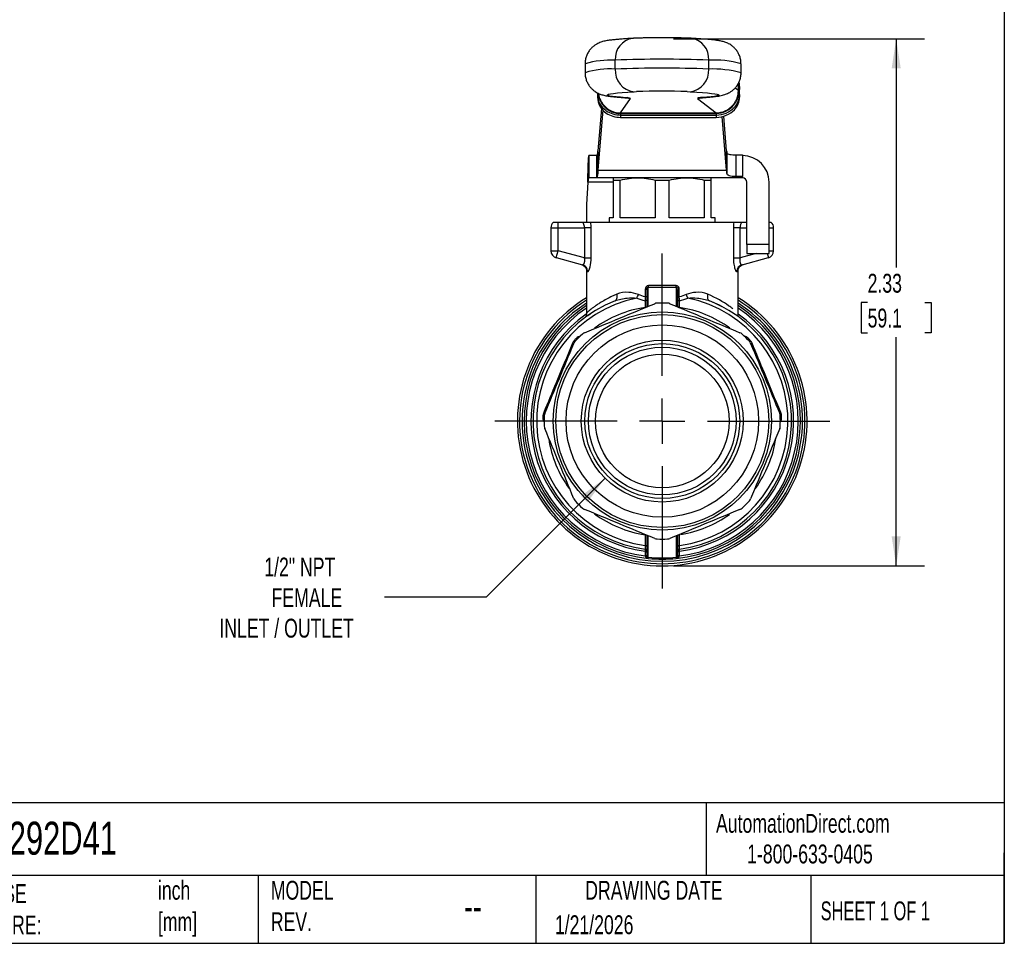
# Model space of a CAD drawing. Header units: inches. Extents: x 0.2 to 10.8, y 0.2 to 8.2.
# Tile 9 of 13: x 6.4 to 10.8, y 0.2 to 4.3. Entities that reach past the tile are written whole.
import ezdxf

# ---------------------------------------------------------------- set-up
doc = ezdxf.new("R2010")
doc.units = ezdxf.units.IN
doc.header["$MEASUREMENT"] = 0
doc.linetypes.add('SLD-Center', pattern=[0.75, 0.6, -0.05, 0.05, -0.05])
doc.linetypes.add('SLD-Solid', pattern=[0])
doc.layers.add('CENTER', color=40, linetype='SLD-Center')
doc.layers.add('DIMENSIONS', color=140, linetype='SLD-Solid', lineweight=25)
doc.layers.add('TEXT', color=140, linetype='SLD-Solid', lineweight=25)
doc.styles.add('SLDTEXTSTYLE0', font='TXT', dxfattribs={"width": 0.7})
doc.styles.add('SLDTEXTSTYLE1', font='TXT', dxfattribs={"width": 0.65})
doc.dimstyles.new('SLDDIMSTYLE0', dxfattribs={"dimtxt": 0.084961, "dimasz": 0.13, "dimexe": 0, "dimexo": 0.0625, "dimgap": 0.02124, "dimtad": 0, "dimtih": 1, "dimtoh": 1, "dimrnd": 1e-09, "dimzin": 12, "dimdsep": 46, "dimtxsty": 'SLDTEXTSTYLE0', "dimsah": 1, "dimcen": 0.09, "dimadec": 0, "dimazin": 3, "dimtfac": 1, "dimtofl": 0, "dimtmove": 0, "dimatfit": 3, "dimfxl": 0, "dimfrac": 2, "dimtolj": 1, "dimtzin": 12, "dimarcsym": 0})
doc.dimstyles.new('SLDDIMSTYLE1', dxfattribs={"dimtxt": 0.084961, "dimasz": 0.13, "dimexe": 0, "dimexo": 0.0625, "dimgap": 0.02124, "dimtad": 0, "dimtih": 1, "dimtoh": 1, "dimrnd": 1e-09, "dimzin": 12, "dimdsep": 46, "dimtxsty": 'SLDTEXTSTYLE0', "dimsah": 1, "dimcen": 0, "dimadec": 0, "dimazin": 3, "dimtfac": 1, "dimtofl": 0, "dimtmove": 0, "dimatfit": 3, "dimfxl": 0, "dimfrac": 2, "dimtolj": 1, "dimtzin": 12, "dimarcsym": 0})

# ---------------------------------------------------------------- blocks, each defined once
blk = doc.blocks.new('_D_5')
at = {"layer": 'DIMENSIONS'}
for p, q in [((8.9859, 2.3051), (8.4604, 1.7796)), ((8.4604, 1.7796), (8.0109, 1.7796))]:
    blk.add_line(p, q, dxfattribs=at)
blk.add_solid([(8.9859, 2.3051), (8.8798, 2.2273), (8.9081, 2.199)], dxfattribs=at)
at = {"layer": 'DIMENSIONS', "attachment_point": 1, "style": 'SLDTEXTSTYLE0'}
for s, insert, char_height in [('1/2" NPT', (7.4803, 1.9545), 0.08333), ('FEMALE', (7.5126, 1.8195), 0.08333), ('INLET / OUTLET', (7.2819, 1.6844), 0.083333)]:
    blk.add_mtext(s, dxfattribs=dict(at, insert=insert, char_height=char_height))
blk = doc.blocks.new('_D_6')
at = {"layer": 'DIMENSIONS'}
for p, q in [((9.2888, 4.2466), (10.3973, 4.2466)), ((10.2723, 4.2466), (10.2723, 3.2365)), ((10.146, 3.0824), (10.1175, 3.0824)), ((10.1175, 3.0824), (10.1175, 2.9474)), ((10.3985, 3.0824), (10.427, 3.0824)), ((10.427, 3.0824), (10.427, 2.9474)), ((10.1175, 2.9474), (10.146, 2.9474)), ((10.2723, 1.9182), (10.2723, 2.9284)), ((10.427, 2.9474), (10.3985, 2.9474)), ((9.2888, 1.9182), (10.3973, 1.9182))]:
    blk.add_line(p, q, dxfattribs=at)
for points in [[(10.2723, 4.2466), (10.2523, 4.1166), (10.2923, 4.1166)], [(10.2723, 1.9182), (10.2923, 2.0482), (10.2523, 2.0482)]]:
    blk.add_solid(points, dxfattribs=at)
at = {"layer": 'DIMENSIONS', "char_height": 0.08333, "attachment_point": 1, "style": 'SLDTEXTSTYLE0'}
for s, insert in [('2.33', (10.146, 3.2088)), ('59.1', (10.146, 3.0548))]:
    blk.add_mtext(s, dxfattribs=dict(at, insert=insert))
blk = doc.blocks.new('SW_CENTERMARKSYMBOL_0')
at = {"layer": 'CENTER', "color": 0}
for p, q in [((0, 0.2), (0, 0.7398)), ((0, 0), (0, 0.1)), ((-0.2, 0), (-0.7398, 0)), ((0, 0), (-0.1, 0)), ((0, 0), (0, -0.1)), ((0, 0), (0.1, 0)), ((0.2, 0), (0.7398, 0)), ((0, -0.2), (0, -0.7398))]:
    blk.add_line(p, q, dxfattribs=at)

msp = doc.modelspace()

# ---------------------------------------------------------------- linework, layer by layer
for p, q in [((8.8977, 4.1368), (8.8977, 4.0975)), ((9.0311, 4.1135), (9.0311, 4.1528)), ((9.4438, 4.1136), (9.4438, 4.153)), ((9.5867, 4.0971), (9.5867, 4.1364)), ((9.575, 4.0186), (9.575, 4.051)), ((9.5767, 4.017), (9.5767, 4.0563)), ((8.9531, 4.0081), (8.953, 3.9886)), ((8.9534, 4.0079), (8.9533, 3.9984)), ((8.9538, 4.0077), (8.9533, 3.9984)), ((9.1142, 4.0133), (9.125, 4.0138)), ((9.349, 4.0139), (9.3618, 4.0134)), ((9.575, 4.0186), (9.5604, 4.0299)), ((9.575, 4.0186), (9.5767, 4.017)), ((9.5801, 4.0284), (9.5794, 4.0382)), ((9.5794, 3.9986), (9.5796, 4.0327)), ((9.5803, 4.0229), (9.5794, 4.0283)), ((9.5796, 4.0327), (9.5803, 4.0229)), ((9.5801, 3.9888), (9.5803, 4.0229)), ((8.9533, 3.9984), (8.953, 3.9886)), ((9.0539, 3.9201), (9.0991, 3.9839)), ((9.0711, 3.9873), (9.0779, 3.9871)), ((9.3941, 3.984), (9.4765, 3.9202)), ((9.4204, 3.9875), (9.4134, 3.9873)), ((9.5794, 3.9986), (9.5801, 3.9888)), ((8.97, 3.9395), (8.9544, 3.7523)), ((8.9766, 3.9331), (8.9544, 3.6671)), ((9.0539, 3.9201), (9.4765, 3.9202)), ((9.0539, 3.9201), (9.0544, 3.9172)), ((9.0544, 3.9172), (9.477, 3.9174)), ((9.4765, 3.9202), (9.477, 3.9174)), ((9.0546, 3.9104), (9.4772, 3.9105)), ((9.0546, 3.9104), (9.0547, 3.9001)), ((9.0547, 3.9001), (9.4774, 3.9002)), ((9.4772, 3.9105), (9.4774, 3.9002)), ((9.5232, 3.6671), (9.5035, 3.9037)), ((9.5232, 3.7523), (9.5104, 3.9056)), ((8.9534, 3.7435), (8.9534, 3.6527)), ((8.9544, 3.7523), (8.9544, 3.6671)), ((9.5232, 3.6671), (9.5232, 3.7523)), ((9.5242, 3.7435), (9.5242, 3.6527)), ((8.9147, 3.7312), (8.9147, 3.6328)), ((8.9491, 3.7312), (8.9147, 3.7312)), ((8.9491, 3.6328), (8.9491, 3.7312)), ((9.5636, 3.7346), (9.5636, 3.6384)), ((9.5636, 3.7346), (9.5931, 3.7346)), ((9.5931, 3.7346), (9.5931, 3.7312)), ((9.5931, 3.7312), (9.5931, 3.6908)), ((8.9544, 3.6671), (9.5232, 3.6671)), ((9.5931, 3.6908), (9.5931, 3.6384)), ((8.9094, 3.6131), (8.9041, 3.5148)), ((9.0223, 3.6131), (8.9094, 3.6131)), ((8.9491, 3.6328), (8.9147, 3.6328)), ((9.5931, 3.6328), (8.9491, 3.6328)), ((9.0223, 3.6226), (9.0223, 3.4556)), ((9.0223, 3.6226), (9.0531, 3.6226)), ((9.0531, 3.4556), (9.0531, 3.6226)), ((9.2079, 3.6226), (9.2079, 3.4556)), ((9.2079, 3.6226), (9.2697, 3.6226)), ((9.2697, 3.4556), (9.2697, 3.6226)), ((9.4245, 3.6226), (9.4245, 3.4556)), ((9.4245, 3.6226), (9.4553, 3.6226)), ((9.4553, 3.4556), (9.4553, 3.6226)), ((9.5931, 3.6384), (9.5636, 3.6384)), ((9.5931, 3.6363), (9.5931, 3.6384)), ((9.5931, 3.6363), (9.5931, 3.6328)), ((9.6128, 3.3377), (9.6128, 3.6131)), ((9.7112, 3.3377), (9.7112, 3.6131)), ((8.9041, 3.5148), (8.9041, 3.4359)), ((9.0045, 3.4556), (9.0045, 3.4359)), ((9.0223, 3.4556), (9.0045, 3.4556)), ((9.2079, 3.4556), (9.0531, 3.4556)), ((9.4245, 3.4556), (9.2697, 3.4556)), ((9.473, 3.4556), (9.4553, 3.4556)), ((9.473, 3.4359), (9.473, 3.4556)), ((8.7467, 3.4123), (8.7782, 3.4123)), ((8.7467, 3.4123), (8.7467, 3.3105)), ((8.7782, 3.4359), (8.7573, 3.4359)), ((8.7782, 3.4123), (8.7782, 3.4359)), ((8.8879, 3.4359), (8.7782, 3.4359)), ((8.7782, 3.3105), (8.7782, 3.4123)), ((8.7782, 3.4123), (8.895, 3.4123)), ((8.895, 3.4123), (8.895, 3.2792)), ((9.5545, 3.4359), (8.9231, 3.4359)), ((8.9246, 3.2792), (8.9246, 3.4123)), ((9.553, 3.4123), (9.553, 3.2792)), ((9.5826, 3.2792), (9.5826, 3.4123)), ((9.5826, 3.4123), (9.6128, 3.4123)), ((9.6128, 3.4359), (9.5897, 3.4359)), ((9.7203, 3.4359), (9.7112, 3.4359)), ((9.7112, 3.4123), (9.7309, 3.4123)), ((9.7309, 3.3105), (9.7309, 3.4123)), ((8.7467, 3.3105), (8.7782, 3.3105)), ((8.77, 3.2801), (8.7782, 3.3105)), ((8.895, 3.2792), (8.7782, 3.3105)), ((9.7112, 3.3377), (9.6128, 3.3377)), ((9.6128, 3.3377), (9.6128, 3.2983)), ((9.7112, 3.2983), (9.7112, 3.3377)), ((9.7112, 3.3105), (9.7309, 3.3105)), ((8.77, 3.2801), (8.8863, 3.2489)), ((9.6538, 3.2983), (9.5826, 3.2792)), ((9.5913, 3.2489), (9.7076, 3.2801)), ((9.6128, 3.2983), (9.7112, 3.2983)), ((9.7027, 3.2983), (9.7076, 3.2801)), ((8.9041, 3.22), (8.9041, 3.0345)), ((9.5734, 3.0345), (9.5734, 3.22)), ((9.1638, 3.1401), (9.1638, 3.1064)), ((9.1699, 3.1401), (9.1699, 3.0621)), ((9.177, 3.0651), (9.177, 3.1498)), ((9.3006, 3.1498), (9.3006, 3.0651)), ((9.3077, 3.0621), (9.3077, 3.1401)), ((9.3138, 3.1064), (9.3138, 3.1401)), ((9.5736, 3.0204), (9.5736, 3.0206)), ((9.1699, 2.0539), (9.1699, 1.9619)), ((9.177, 1.9551), (9.177, 2.0509)), ((9.3006, 2.0509), (9.3006, 1.9551)), ((9.3077, 1.9619), (9.3077, 2.0539))]:
    msp.add_line(p, q)
at = {"flags": 128}
for points in [[(9.0779, 3.9871), (9.0544, 3.9889), (9.0348, 3.9907), (9.0191, 3.9926), (9.0074, 3.9945), (8.9998, 3.9965), (8.9963, 3.9984), (8.997, 4.0004), (9.0018, 4.0023), (9.0106, 4.0042), (9.0236, 4.0061), (9.0405, 4.008), (9.0613, 4.0098), (9.0859, 4.0116), (9.1142, 4.0133)], [(9.3618, 4.0134), (9.391, 4.0117), (9.4166, 4.0099), (9.4385, 4.0081), (9.4565, 4.0063), (9.4706, 4.0044), (9.4806, 4.0025), (9.4865, 4.0005), (9.4883, 3.9986), (9.4859, 3.9966), (9.4794, 3.9947), (9.4689, 3.9928), (9.4543, 3.9909), (9.4357, 3.989), (9.4134, 3.9873)], [(9.0732, 3.9873), (9.0799, 3.9858), (9.0991, 3.9839)], [(9.3941, 3.984), (9.4133, 3.9859), (9.4246, 3.9889)], [(9.1628, 1.9829), (9.1627, 1.9725), (9.1627, 1.9643)], [(9.3149, 1.9643), (9.3148, 1.9747), (9.3148, 1.9829)]]:
    msp.add_lwpolyline(points, dxfattribs=at)
for radius in [0.4823, 0.4705, 0.4252, 0.3577, 0.3422, 0.3264, 0.2953]:
    msp.add_circle((9.2388, 2.558), radius)
for centre, radius, start, end in [((9.121, 4.1599), 0.0902, 97.7769, 184.4877), ((9.3543, 4.1605), 0.0898, 355.1959, 81.9448), ((9.013, 3.7396), 0.4137, 87.5016, 106.1931), ((9.2392, -0.9639), 5.1209, 87.7109, 92.33), ((9.4663, 3.7219), 0.4317, 73.8102, 92.9945), ((9.0082, 3.7405), 0.3737, 86.4921, 107.2021), ((9.1249, 4.1068), 0.0941, 175.9054, 263.4269), ((9.2392, -0.9946), 5.1123, 87.7069, 92.3339), ((9.3503, 4.1064), 0.0938, 277.0639, 4.3823), ((9.4613, 3.6386), 0.4753, 74.6982, 92.1072), ((9.2392, 0.6937), 3.322, 88.1048, 91.9687), ((9.0814, 3.9398), 0.0475, 68.1664, 94.2605), ((9.4092, 3.9535), 0.034, 83.0058, 116.3703), ((9.5931, 3.6131), 0.1181, 0, 90), ((9.5931, 3.6131), 0.0197, 0, 90), ((8.7782, 3.4123), 0.0315, 131.4096, 180), ((9.6994, 3.4123), 0.0315, 0, 48.5904), ((8.7782, 3.3105), 0.0315, 180, 255), ((9.6994, 3.3105), 0.0315, 285, 0), ((9.2388, 2.558), 0.6398, 121.5389, 270), ((9.2388, 2.558), 0.6305, 122.0548, 270), ((9.2388, 2.558), 0.5709, 111.3996, 262.3771), ((9.2388, 2.558), 0.5551, 101.6898, 262.107), ((9.2388, 2.558), 0.6398, 270, 58.4611), ((9.2388, 2.558), 0.6305, 270, 57.9452), ((9.2388, 2.558), 0.5709, 277.6229, 68.6004), ((9.2388, 2.558), 0.5551, 277.893, 78.3102), ((9.2388, 2.558), 0.6195, 122.6987, 270), ((9.2388, 2.558), 0.6102, 123.2564, 264.1856), ((9.2388, 2.558), 0.601, 123.8351, 262.7473), ((9.2388, 2.558), 0.5079, 98.6269, 126.1154), ((9.2388, 2.558), 0.5217, 87.4889, 92.5111), ((9.2388, 2.558), 0.6195, 270, 57.3013), ((9.2388, 2.558), 0.6102, 275.8144, 56.7436), ((9.2388, 2.558), 0.601, 277.2527, 56.1649), ((9.2388, 2.558), 0.5079, 53.9889, 81.3731), ((9.2388, 2.558), 0.5801, 125.4591, 262.4677), ((9.2388, 2.558), 0.5801, 277.5323, 54.6242), ((9.2388, 2.558), 0.5276, 135.9743, 137.5111), ((9.2388, 2.558), 0.5217, 132.4889, 137.5111), ((9.2388, 2.558), 0.5217, 42.4889, 47.5111), ((9.2388, 2.558), 0.5276, 42.4889, 44.0257), ((9.2388, 2.558), 0.5276, 177.4889, 178.6726), ((9.2388, 2.558), 0.5217, 177.4889, 182.5111), ((9.2388, 2.558), 0.5217, 357.4889, 2.5111), ((9.2388, 2.558), 0.5276, 1.3274, 2.5111), ((9.2388, 2.558), 0.5079, 188.8465, 215.9233), ((9.2388, 2.558), 0.5079, 324.0839, 351.2076), ((9.2388, 2.558), 0.5217, 222.4889, 227.5111), ((9.2388, 2.558), 0.5217, 312.4889, 317.5111), ((9.2388, 2.558), 0.5079, 233.8318, 261.3731), ((9.2388, 2.558), 0.5079, 279.3373, 305.7247), ((9.2388, 2.558), 0.5217, 267.4889, 272.5111)]:
    msp.add_arc(centre, radius, start, end)
for points, knots in [([(9.1088, 4.2493), (9.1038, 4.249), (9.0894, 4.2482), (9.0675, 4.2467), (9.044, 4.2449), (9.023, 4.243), (9.0037, 4.2406), (8.989, 4.2382), (8.9765, 4.2353), (8.9675, 4.2325), (8.9589, 4.2291), (8.9493, 4.2244), (8.9388, 4.2178), (8.9279, 4.2088), (8.9176, 4.1972), (8.9086, 4.1832), (8.902, 4.1672), (8.8981, 4.1515), (8.8981, 4.1412), (8.8981, 4.1369)], [0, 0, 0, 0, 0.053334, 0.1571303, 0.2619403, 0.3691007, 0.481211, 0.6073403, 0.6664243, 0.7056051, 0.7402456, 0.7720217, 0.8032715, 0.8350934, 0.8684126, 0.9028899, 0.9380518, 0.9735806, 1, 1, 1, 1]), ([(9.1934, 4.2515), (9.1911, 4.2515), (9.1813, 4.2514), (9.1649, 4.2511), (9.1449, 4.2507), (9.127, 4.2501), (9.1154, 4.2496), (9.1097, 4.2493), (9.1088, 4.2493)], [0, 0, 0, 0, 0.067429, 0.287268, 0.508274, 0.731442, 0.953908, 1, 1, 1, 1]), ([(9.2883, 4.2515), (9.285, 4.2515), (9.2745, 4.2517), (9.2555, 4.2518), (9.2322, 4.2518), (9.2112, 4.2517), (9.1986, 4.2516), (9.1934, 4.2515)], [0, 0, 0, 0, 0.107209, 0.3494, 0.591037, 0.832586, 1, 1, 1, 1]), ([(9.367, 4.2494), (9.3644, 4.2495), (9.3566, 4.2499), (9.3419, 4.2504), (9.3221, 4.2509), (9.3042, 4.2513), (9.2925, 4.2514), (9.2883, 4.2515)], [0, 0, 0, 0, 0.125767, 0.381747, 0.627082, 0.867071, 1, 1, 1, 1]), ([(9.5865, 4.1366), (9.5863, 4.1422), (9.5859, 4.1537), (9.5813, 4.1701), (9.5744, 4.1853), (9.5657, 4.1981), (9.556, 4.2087), (9.5461, 4.217), (9.5364, 4.2233), (9.5274, 4.2279), (9.5192, 4.2313), (9.5112, 4.2339), (9.5028, 4.2362), (9.4924, 4.2383), (9.4789, 4.2405), (9.4615, 4.2426), (9.4403, 4.2446), (9.4162, 4.2464), (9.3915, 4.248), (9.3742, 4.249), (9.367, 4.2494)], [0, 0, 0, 0, 0.032732, 0.067289, 0.100016, 0.131204, 0.161005, 0.189556, 0.217335, 0.245628, 0.275908, 0.310803, 0.354138, 0.412632, 0.503188, 0.61184, 0.71393, 0.822128, 0.925673, 1, 1, 1, 1]), ([(8.8981, 4.0975), (8.898, 4.0954), (8.8975, 4.0871), (8.9003, 4.0732), (8.9058, 4.0569), (8.9136, 4.0428), (8.9228, 4.0309), (8.9327, 4.0213), (8.9426, 4.0139), (8.9519, 4.0084), (8.9606, 4.0044), (8.9687, 4.0014), (8.9767, 3.9989), (8.9857, 3.9968), (8.9982, 3.9945), (9.014, 3.9923), (9.0343, 3.9902), (9.0532, 3.9886), (9.0662, 3.9877), (9.0711, 3.9873)], [0, 0, 0, 0, 0.015081, 0.0581745, 0.0987487, 0.1373006, 0.174096, 0.2092796, 0.2431189, 0.2765632, 0.3113421, 0.3497283, 0.3954188, 0.4540975, 0.5371261, 0.681294, 0.8072055, 0.9270779, 1, 1, 1, 1]), ([(9.4205, 3.9875), (9.4245, 3.9878), (9.4367, 3.9887), (9.4549, 3.9903), (9.4747, 3.9925), (9.4905, 3.9948), (9.5033, 3.9974), (9.5135, 4.0003), (9.5223, 4.0034), (9.5315, 4.0076), (9.5417, 4.0134), (9.5525, 4.0215), (9.5632, 4.0322), (9.5727, 4.0454), (9.5804, 4.0607), (9.5851, 4.0775), (9.5871, 4.09), (9.5866, 4.0965), (9.5865, 4.0972)], [0, 0, 0, 0, 0.0647399, 0.1943739, 0.3276665, 0.4726409, 0.5698288, 0.6265428, 0.6702994, 0.7096714, 0.7475509, 0.7856147, 0.8253099, 0.8666294, 0.9089646, 0.9518661, 0.9950417, 1, 1, 1, 1]), ([(8.9557, 4.0068), (8.9559, 4.0037), (8.9567, 3.994), (8.962, 3.9785), (8.971, 3.9611), (8.9834, 3.9459), (8.9986, 3.9334), (9.016, 3.9243), (9.0348, 3.9183), (9.0479, 3.9176), (9.0544, 3.9172)], [0, 0, 0, 0, 0.06498, 0.198521, 0.332089, 0.465423, 0.598643, 0.732277, 0.866207, 1, 1, 1, 1]), ([(8.9577, 4.0058), (8.9586, 3.9983), (8.9608, 3.9788), (8.9728, 3.963), (8.98, 3.9534)], [0, 0, 0, 0, 0.389608, 1, 1, 1, 1]), ([(9.477, 3.9174), (9.5068, 3.9174), (9.5586, 3.9423), (9.5767, 3.9946), (9.5767, 4.017)], [0, 0, 0, 0, 0.897598, 1.570796, 1.570796, 1.570796, 1.570796]), ([(9.5504, 3.9536), (9.5517, 3.9551), (9.5544, 3.9583), (9.558, 3.9632), (9.5613, 3.9684), (9.5642, 3.9737), (9.5668, 3.9791), (9.569, 3.9846), (9.5709, 3.9902), (9.5724, 3.9959), (9.5736, 4.0015), (9.5744, 4.0073), (9.5749, 4.013), (9.575, 4.0168), (9.575, 4.0186)], [0, 0, 0, 0, 0.086853, 0.173065, 0.258636, 0.343567, 0.427858, 0.51151, 0.594521, 0.676894, 0.758628, 0.839723, 0.920181, 1, 1, 1, 1]), ([(8.953, 3.9886), (8.9528, 3.9621), (8.9673, 3.9358), (8.991, 3.9193), (9.0088, 3.907), (9.0318, 3.9001), (9.0547, 3.9001)], [0, 0, 0, 0, 0.897598, 0.897598, 0.897598, 1.570796, 1.570796, 1.570796, 1.570796]), ([(8.9533, 3.9984), (8.9532, 3.972), (8.9676, 3.946), (8.9912, 3.9295), (9.0089, 3.9172), (9.0317, 3.9104), (9.0546, 3.9104)], [0, 0, 0, 0, 0.897598, 0.897598, 0.897598, 1.570796, 1.570796, 1.570796, 1.570796]), ([(9.0711, 3.9873), (9.0727, 3.9872), (9.0762, 3.9869), (9.0793, 3.9866), (9.0794, 3.9866), (9.0794, 3.9866)], [0, 0, 0, 0, 0.336754, 0.765076, 1, 1, 1, 1]), ([(9.4134, 3.9868), (9.4134, 3.9868), (9.413, 3.9868), (9.4147, 3.987), (9.4174, 3.9872), (9.4198, 3.9874), (9.4205, 3.9875)], [0, 0, 0, 0, 0.023051, 0.390655, 0.847799, 1, 1, 1, 1]), ([(9.4772, 3.9105), (9.5076, 3.9105), (9.5378, 3.9231), (9.5569, 3.9436), (9.5712, 3.959), (9.5793, 3.9789), (9.5794, 3.9986)], [-1.570796, -1.570796, -1.570796, -1.570796, -0.673198, -0.673198, -0.673198, 0, 0, 0, 0]), ([(9.4774, 3.9002), (9.5079, 3.9002), (9.5383, 3.9129), (9.5575, 3.9335), (9.5719, 3.949), (9.58, 3.9689), (9.5801, 3.9888)], [-1.570796, -1.570796, -1.570796, -1.570796, -0.673198, -0.673198, -0.673198, 0, 0, 0, 0]), ([(8.98, 3.9534), (8.9893, 3.943), (9.0007, 3.9345), (9.0261, 3.9231), (9.04, 3.9201), (9.0539, 3.9201)], [0, 0, 0, 0, 0.5, 0.5, 1, 1, 1, 1]), ([(9.4765, 3.9202), (9.4904, 3.9202), (9.5044, 3.9232), (9.5297, 3.9347), (9.5412, 3.9431), (9.5504, 3.9536)], [0, 0, 0, 0, 0.5, 0.5, 1, 1, 1, 1]), ([(8.9491, 3.7312), (8.9498, 3.7312), (8.9505, 3.7323), (8.9519, 3.7364), (8.9527, 3.7394), (8.9534, 3.7435)], [0, 0, 0, 0, 0.0796034, 0.0796034, 0.1592069, 0.1592069, 0.1592069, 0.1592069]), ([(8.9534, 3.7435), (8.9535, 3.7447), (8.9537, 3.7461), (8.9541, 3.7491), (8.9542, 3.7507), (8.9544, 3.7523)], [0, 0, 0, 0, 0.02540212, 0.02540212, 0.05080423, 0.05080423, 0.05080423, 0.05080423]), ([(9.5242, 3.7435), (9.5245, 3.7417), (9.526, 3.7402), (9.5309, 3.7379), (9.5343, 3.737), (9.5417, 3.7357), (9.5459, 3.7353), (9.5545, 3.7348), (9.559, 3.7346), (9.5636, 3.7346)], [0, 0, 0, 0, 0.25, 0.25, 0.5, 0.5, 0.75, 0.75, 1, 1, 1, 1]), ([(8.9094, 3.6131), (8.9098, 3.6285), (8.9103, 3.6438), (8.9111, 3.6722), (8.9116, 3.6852), (8.9124, 3.7071), (8.9129, 3.7158), (8.9135, 3.7249), (8.9138, 3.7273), (8.9142, 3.7304), (8.9144, 3.7312), (8.9147, 3.7312)], [0, 0, 0, 0, 0.11735, 0.11735, 0.2346383, 0.2346383, 0.3519265, 0.3519265, 0.412281, 0.412281, 0.4726362, 0.4726362, 0.4726362, 0.4726362]), ([(8.9544, 3.6671), (8.9542, 3.6644), (8.9541, 3.6618), (8.9537, 3.657), (8.9535, 3.6548), (8.9534, 3.6527)], [0, 0, 0, 0, 0.04124237, 0.04124237, 0.08248473, 0.08248473, 0.08248473, 0.08248473]), ([(8.9147, 3.6328), (8.9142, 3.6328), (8.9138, 3.6323), (8.9129, 3.6303), (8.9124, 3.6288), (8.9116, 3.6251), (8.9111, 3.6229), (8.9102, 3.6182), (8.9098, 3.6157), (8.9094, 3.6131)], [0, 0, 0, 0, 0.02011163, 0.02011163, 0.04021313, 0.04021313, 0.0603146, 0.0603146, 0.07992761, 0.07992761, 0.07992761, 0.07992761]), ([(8.9534, 3.6527), (8.9527, 3.6461), (8.9519, 3.6412), (8.9505, 3.6345), (8.9498, 3.6328), (8.9491, 3.6328)], [0, 0, 0, 0, 0.129171, 0.129171, 0.258342, 0.258342, 0.258342, 0.258342]), ([(9.5636, 3.6384), (9.5578, 3.6384), (9.5522, 3.6387), (9.5423, 3.64), (9.5381, 3.6409), (9.5313, 3.6434), (9.5288, 3.6449), (9.5253, 3.6485), (9.5244, 3.6505), (9.5242, 3.6527)], [0, 0, 0, 0, 0.25, 0.25, 0.5, 0.5, 0.75, 0.75, 1, 1, 1, 1]), ([(8.895, 3.4123), (8.895, 3.4134), (8.8949, 3.4155), (8.8945, 3.4188), (8.8939, 3.4221), (8.8928, 3.426), (8.8912, 3.4303), (8.8894, 3.4337), (8.8882, 3.4355), (8.8879, 3.4359)], [0, 0, 0, 0, 0.113832, 0.23291, 0.35787, 0.48926, 0.692503, 0.92249, 1, 1, 1, 1]), ([(8.9231, 3.4359), (8.9217, 3.4359), (8.9199, 3.4359), (8.9153, 3.4359), (8.9125, 3.4359), (8.9064, 3.4359), (8.903, 3.4359), (8.8958, 3.4359), (8.8919, 3.4359), (8.8879, 3.4359)], [0, 0, 0, 0, 0.25, 0.25, 0.5, 0.5, 0.75, 0.75, 1, 1, 1, 1]), ([(8.9246, 3.4123), (8.9224, 3.4123), (8.9183, 3.4123), (8.9078, 3.4123), (8.9014, 3.4123), (8.895, 3.4123)], [0, 0, 0, 0, 0.5, 0.5, 1, 1, 1, 1]), ([(9.5826, 3.4123), (9.5762, 3.4123), (9.5698, 3.4123), (9.5593, 3.4123), (9.5552, 3.4123), (9.553, 3.4123)], [0, 0, 0, 0, 0.5, 0.5, 1, 1, 1, 1]), ([(9.5897, 3.4359), (9.5857, 3.4359), (9.5819, 3.4359), (9.5746, 3.4359), (9.5713, 3.4359), (9.562, 3.4359), (9.5572, 3.4359), (9.5545, 3.4359)], [0, 0, 0, 0, 0.25, 0.25, 0.5, 0.5, 1, 1, 1, 1]), ([(9.5897, 3.4359), (9.5894, 3.4355), (9.5881, 3.4335), (9.5861, 3.4295), (9.5841, 3.4237), (9.5828, 3.418), (9.5827, 3.4141), (9.5826, 3.4123)], [0, 0, 0, 0, 0.077602, 0.345569, 0.587224, 0.804487, 1, 1, 1, 1]), ([(8.8863, 3.2489), (8.8867, 3.2489), (8.8874, 3.2487), (8.8885, 3.249), (8.8896, 3.2494), (8.8907, 3.2502), (8.8916, 3.2511), (8.8925, 3.2522), (8.8933, 3.2535), (8.894, 3.2548), (8.8944, 3.2558), (8.8951, 3.2577), (8.8959, 3.2609), (8.8965, 3.2666), (8.8963, 3.2728), (8.8954, 3.2771), (8.895, 3.2792)], [0, 0, 0, 0, 0.068527, 0.133687, 0.195509, 0.254027, 0.309281, 0.361319, 0.410199, 0.45599, 0.498777, 0.499315, 0.624197, 0.747605, 0.872055, 1, 1, 1, 1]), ([(8.895, 3.2792), (8.9014, 3.2792), (8.9078, 3.2792), (8.9183, 3.2792), (8.9224, 3.2792), (8.9246, 3.2792)], [0, 0, 0, 0, 0.5, 0.5, 1, 1, 1, 1]), ([(8.9091, 3.2185), (8.9121, 3.2176), (8.9204, 3.2314), (8.9246, 3.265), (8.9246, 3.2792)], [0, 0, 0, 0, 0.1442114, 0.25237, 0.25237, 0.25237, 0.25237]), ([(9.553, 3.2792), (9.553, 3.2697), (9.5544, 3.2507), (9.5609, 3.2248), (9.5662, 3.2179), (9.5685, 3.2185)], [0, 0, 0, 0, 0.0720895, 0.144179, 0.2523133, 0.2523133, 0.2523133, 0.2523133]), ([(9.553, 3.2792), (9.5552, 3.2792), (9.5593, 3.2792), (9.5698, 3.2792), (9.5762, 3.2792), (9.5826, 3.2792)], [0, 0, 0, 0, 0.5, 0.5, 1, 1, 1, 1]), ([(9.5826, 3.2792), (9.5823, 3.2781), (9.5819, 3.276), (9.5815, 3.2727), (9.5812, 3.2696), (9.5812, 3.2666), (9.5814, 3.2637), (9.5817, 3.261), (9.5823, 3.2585), (9.5828, 3.257), (9.5835, 3.2551), (9.5845, 3.2529), (9.5865, 3.2504), (9.5889, 3.2487), (9.5905, 3.2489), (9.5913, 3.2489)], [0, 0, 0, 0, 0.065183, 0.129011, 0.191772, 0.253769, 0.315317, 0.376739, 0.438356, 0.50049, 0.501569, 0.603362, 0.719968, 0.852034, 1, 1, 1, 1]), ([(8.8808, 3.2504), (8.8841, 3.2492), (8.8905, 3.2468), (8.8981, 3.2395), (8.9032, 3.2303), (8.9038, 3.2234), (8.9042, 3.22)], [0, 0, 0, 0, 0.250089, 0.5, 0.749912, 1, 1, 1, 1]), ([(9.5734, 3.22), (9.5738, 3.2234), (9.5744, 3.2303), (9.5795, 3.2395), (9.5871, 3.2468), (9.5935, 3.2492), (9.5968, 3.2504)], [0, 0, 0, 0, 0.250088, 0.5, 0.749911, 1, 1, 1, 1]), ([(9.1776, 3.1565), (9.176, 3.1565), (9.1721, 3.1558), (9.1656, 3.1507), (9.1638, 3.1442), (9.1638, 3.1401)], [0, 0, 0, 0, 0.01318372, 0.03076202, 0.06152403, 0.06152403, 0.06152403, 0.06152403]), ([(9.1699, 3.1401), (9.1699, 3.1401), (9.1693, 3.1401), (9.1671, 3.1401), (9.1655, 3.1401), (9.1638, 3.1401)], [0, 0, 0, 0, 0.5, 0.5, 1, 1, 1, 1]), ([(9.1699, 3.1401), (9.1699, 3.1427), (9.1708, 3.1466), (9.1741, 3.1495), (9.1761, 3.1498), (9.177, 3.1498)], [0, 0, 0, 0, 0.03076202, 0.04834031, 0.06152403, 0.06152403, 0.06152403, 0.06152403]), ([(9.177, 3.1498), (9.1772, 3.1505), (9.1775, 3.1526), (9.1776, 3.1554), (9.1776, 3.1565)], [0, 0, 0, 0, 0.571429, 1, 1, 1, 1]), ([(9.3006, 3.1498), (9.3004, 3.1503), (9.3001, 3.1523), (9.3, 3.155), (9.3, 3.1565)], [0, 0, 0, 0, 0.428571, 1, 1, 1, 1]), ([(9.3138, 3.1401), (9.3138, 3.1442), (9.3119, 3.1507), (9.3055, 3.1557), (9.3016, 3.1565), (9.3, 3.1565)], [0, 0, 0, 0, 0.03074791, 0.04831815, 0.06149582, 0.06149582, 0.06149582, 0.06149582]), ([(9.3006, 3.1498), (9.3015, 3.1498), (9.3035, 3.1495), (9.3067, 3.1466), (9.3077, 3.1427), (9.3077, 3.1401)], [0, 0, 0, 0, 0.01317768, 0.03074791, 0.06149582, 0.06149582, 0.06149582, 0.06149582]), ([(9.3077, 3.1401), (9.3077, 3.1401), (9.3091, 3.1401), (9.3123, 3.1401), (9.3138, 3.1401)], [0, 0, 0, 0, 0.571429, 1, 1, 1, 1]), ([(9.0379, 3.1188), (9.031, 3.1157), (9.0147, 3.1085), (8.9914, 3.0964), (8.9707, 3.0844), (8.9564, 3.0752), (8.9472, 3.069), (8.9405, 3.0644), (8.9345, 3.0601), (8.9292, 3.0562), (8.9224, 3.0511), (8.9153, 3.0455), (8.9095, 3.0408), (8.9061, 3.0381), (8.9043, 3.0367), (8.9043, 3.0366), (8.9043, 3.0366)], [0, 0, 0, 0, 0.086671, 0.203849, 0.32521, 0.408009, 0.456013, 0.502356, 0.54705, 0.590104, 0.631532, 0.728044, 0.814753, 0.883633, 0.951676, 1, 1, 1, 1]), ([(9.0305, 3.0895), (9.0469, 3.0959), (9.0785, 3.103), (9.1124, 3.1032), (9.1263, 3.1016)], [-0.3031719, -0.3031719, -0.3031719, -0.3031719, -0.1299308, 0, 0, 0, 0]), ([(9.1331, 3.117), (9.1192, 3.1228), (9.0853, 3.1299), (9.0538, 3.1256), (9.0379, 3.1188)], [-0.3031719, -0.3031719, -0.3031719, -0.3031719, -0.1732411, 0, 0, 0, 0]), ([(9.1699, 3.0938), (9.1699, 3.093), (9.1686, 3.091), (9.1648, 3.09), (9.1626, 3.0899)], [0, 0, 0, 0, 0.428571, 1, 1, 1, 1]), ([(9.1699, 3.1064), (9.1699, 3.1064), (9.1685, 3.1064), (9.1653, 3.1064), (9.1638, 3.1064)], [0, 0, 0, 0, 0.571429, 1, 1, 1, 1]), ([(9.3077, 3.1064), (9.3077, 3.1064), (9.3083, 3.1064), (9.3105, 3.1064), (9.3121, 3.1064), (9.3138, 3.1064)], [0, 0, 0, 0, 0.5, 0.5, 1, 1, 1, 1]), ([(9.3077, 3.0938), (9.3077, 3.0927), (9.3095, 3.0908), (9.3133, 3.09), (9.315, 3.0899)], [0, 0, 0, 0, 0.571429, 1, 1, 1, 1]), ([(9.4397, 3.1188), (9.4238, 3.1256), (9.3923, 3.1299), (9.3584, 3.1228), (9.3445, 3.117)], [-0.3031719, -0.3031719, -0.3031719, -0.3031719, -0.1299308, 0, 0, 0, 0]), ([(9.3513, 3.1016), (9.3652, 3.1032), (9.399, 3.103), (9.4306, 3.0959), (9.4471, 3.0895)], [-0.3031719, -0.3031719, -0.3031719, -0.3031719, -0.1732411, 0, 0, 0, 0]), ([(9.5508, 3.0543), (9.5454, 3.0584), (9.5187, 3.0776), (9.4775, 3.1026), (9.4397, 3.1188)], [0.9050113, 0.9050113, 0.9050113, 0.9050113, 1.0342986, 1.4480181, 1.4480181, 1.4480181, 1.4480181]), ([(9.4444, 3.091), (9.4559, 3.0862), (9.4769, 3.0774), (9.4945, 3.0683), (9.5024, 3.0641)], [0, 0, 0, 0, 0.5486996, 1, 1, 1, 1]), ([(8.8957, 2.9485), (8.9502, 2.9711), (9.0003, 2.9919), (9.1007, 3.0334), (9.1508, 3.0542), (9.2053, 3.0768)], [0, 0, 0, 0, 0.5, 0.5, 1, 1, 1, 1]), ([(9.1699, 3.064), (9.1699, 3.0629), (9.1681, 3.061), (9.1643, 3.0602), (9.1626, 3.0601)], [0, 0, 0, 0, 0.571429, 1, 1, 1, 1]), ([(9.2723, 3.0768), (9.3268, 3.0542), (9.3769, 3.0334), (9.4773, 2.9919), (9.5274, 2.9711), (9.5819, 2.9485)], [0, 0, 0, 0, 0.5, 0.5, 1, 1, 1, 1]), ([(9.3077, 3.064), (9.3077, 3.0632), (9.309, 3.0612), (9.3127, 3.0602), (9.315, 3.0601)], [0, 0, 0, 0, 0.428571, 1, 1, 1, 1]), ([(8.9042, 3.0365), (8.9042, 3.0361), (8.9042, 3.0353), (8.9041, 3.0337), (8.9039, 3.0318), (8.9036, 3.0297), (8.903, 3.0269), (8.9024, 3.0242), (8.9026, 3.0223), (8.9046, 3.0223), (8.9098, 3.0251), (8.9177, 3.0301), (8.9257, 3.0353), (8.9293, 3.0376)], [0, 0, 0, 0, 0.0066303, 0.0137699, 0.0311521, 0.0544083, 0.0845188, 0.1670659, 0.2811533, 0.4280687, 0.6089495, 0.8245856, 1, 1, 1, 1]), ([(9.5736, 3.0245), (9.5736, 3.0246), (9.5736, 3.0259), (9.5735, 3.0312), (9.5734, 3.0363)], [0, 0, 0, 0, 0.045358, 1, 1, 1, 1]), ([(9.6139, 2.9205), (9.6139, 2.9205), (9.6148, 2.9214), (9.617, 2.9236), (9.6181, 2.9246)], [0, 0, 0, 0, 0.571429, 1, 1, 1, 1]), ([(8.8418, 2.9018), (8.8181, 2.844), (8.7757, 2.7411), (8.7331, 2.6389), (8.715, 2.5956)], [0, 0, 0, 0, 0.488876, 0.855533, 0.855533, 0.855533, 0.855533]), ([(8.72, 2.5915), (8.7426, 2.646), (8.7633, 2.6961), (8.8049, 2.7965), (8.8257, 2.8466), (8.8482, 2.9011)], [0, 0, 0, 0, 0.5, 0.5, 1, 1, 1, 1]), ([(8.8482, 2.9011), (8.8481, 2.9008), (8.8469, 2.9005), (8.8438, 2.9012), (8.8418, 2.9018)], [0, 0, 0, 0, 0.428571, 1, 1, 1, 1]), ([(8.8541, 2.9103), (8.8541, 2.9103), (8.8532, 2.9112), (8.8509, 2.9133), (8.8498, 2.9143)], [0, 0, 0, 0, 0.571429, 1, 1, 1, 1]), ([(9.6293, 2.9011), (9.6295, 2.9007), (9.631, 2.9005), (9.6343, 2.9013), (9.6358, 2.9018)], [0, 0, 0, 0, 0.571429, 1, 1, 1, 1]), ([(9.6293, 2.9011), (9.6519, 2.8466), (9.6727, 2.7965), (9.7142, 2.6961), (9.735, 2.646), (9.7576, 2.5915)], [0, 0, 0, 0, 0.5, 0.5, 1, 1, 1, 1]), ([(9.7626, 2.5956), (9.7385, 2.6533), (9.6957, 2.756), (9.6536, 2.8584), (9.6358, 2.9018)], [0, 0, 0, 0, 0.488876, 0.855533, 0.855533, 0.855533, 0.855533]), ([(8.7114, 2.5702), (8.7114, 2.5688), (8.7115, 2.5658), (8.7132, 2.5602), (8.7152, 2.5558), (8.7175, 2.5541), (8.7176, 2.554)], [0, 0, 0, 0, 0.23786, 0.48461, 0.97, 1, 1, 1, 1]), ([(8.7117, 2.5811), (8.7133, 2.581), (8.7164, 2.5809), (8.7176, 2.5809), (8.7176, 2.5809)], [0, 0, 0, 0, 0.428571, 1, 1, 1, 1]), ([(8.715, 2.5956), (8.7169, 2.5946), (8.7195, 2.5929), (8.7201, 2.5918), (8.72, 2.5915)], [0, 0, 0, 0, 0.571429, 1, 1, 1, 1]), ([(9.7576, 2.5915), (9.7575, 2.5918), (9.7581, 2.5929), (9.7607, 2.5946), (9.7626, 2.5956)], [0, 0, 0, 0, 0.428571, 1, 1, 1, 1]), ([(9.7599, 2.5809), (9.7599, 2.5809), (9.7612, 2.5809), (9.7643, 2.581), (9.7658, 2.5811)], [0, 0, 0, 0, 0.571429, 1, 1, 1, 1]), ([(9.7599, 2.554), (9.7601, 2.5541), (9.7623, 2.5558), (9.7644, 2.5602), (9.7661, 2.5658), (9.7662, 2.5688), (9.7662, 2.5702)], [0, 0, 0, 0, 0.03, 0.515391, 0.762187, 1, 1, 1, 1]), ([(8.8482, 2.2149), (8.8257, 2.2694), (8.8049, 2.3195), (8.7633, 2.4199), (8.7426, 2.47), (8.72, 2.5245)], [0, 0, 0, 0, 0.5, 0.5, 1, 1, 1, 1]), ([(9.7576, 2.5245), (9.735, 2.47), (9.7142, 2.4199), (9.6727, 2.3195), (9.6519, 2.2694), (9.6293, 2.2149)], [0, 0, 0, 0, 0.5, 0.5, 1, 1, 1, 1]), ([(9.2053, 2.0392), (9.1508, 2.0618), (9.1007, 2.0825), (9.0003, 2.1241), (8.9502, 2.1449), (8.8957, 2.1675)], [0, 0, 0, 0, 0.5, 0.5, 1, 1, 1, 1]), ([(9.5819, 2.1675), (9.5274, 2.1449), (9.4773, 2.1241), (9.3769, 2.0825), (9.3268, 2.0618), (9.2723, 2.0392)], [0, 0, 0, 0, 0.5, 0.5, 1, 1, 1, 1]), ([(9.1699, 2.052), (9.1699, 2.0528), (9.1686, 2.0548), (9.1649, 2.0558), (9.1626, 2.0559)], [0, 0, 0, 0, 0.428571, 1, 1, 1, 1]), ([(9.315, 2.0559), (9.3127, 2.0558), (9.309, 2.0548), (9.3077, 2.0528), (9.3077, 2.052)], [0, 0, 0, 0, 0.571429, 1, 1, 1, 1]), ([(9.1699, 2.0042), (9.1699, 2.0051), (9.1686, 2.007), (9.1648, 2.0081), (9.1626, 2.0081)], [0, 0, 0, 0, 0.428571, 1, 1, 1, 1]), ([(9.315, 2.0081), (9.3128, 2.0081), (9.309, 2.007), (9.3077, 2.0051), (9.3077, 2.0042)], [0, 0, 0, 0, 0.571429, 1, 1, 1, 1]), ([(9.1627, 1.9643), (9.1649, 1.9641), (9.1686, 1.9626), (9.1699, 1.9599), (9.1699, 1.9587)], [0, 0, 0, 0, 0.571429, 1, 1, 1, 1]), ([(9.1699, 1.9774), (9.1699, 1.9786), (9.1686, 1.9813), (9.165, 1.9828), (9.1628, 1.9829)], [0, 0, 0, 0, 0.428571, 1, 1, 1, 1]), ([(9.17, 1.9575), (9.1698, 1.9589), (9.1679, 1.9611), (9.1644, 1.9618), (9.1629, 1.9618)], [0, 0, 0, 0, 0.571429, 1, 1, 1, 1]), ([(9.1629, 1.9618), (9.1644, 1.9552), (9.1708, 1.9516), (9.1769, 1.9509), (9.1769, 1.9509), (9.177, 1.9509)], [0.00842416, 0.00842416, 0.00842416, 0.00842416, 0.09578044, 0.09578044, 0.09631089, 0.09631089, 0.09631089, 0.09631089]), ([(9.1699, 1.9844), (9.1699, 1.9863), (9.1692, 1.9881), (9.1667, 1.991), (9.1649, 1.9919), (9.1631, 1.9922)], [0, 0, 0, 0, 0.5, 0.5, 1, 1, 1, 1]), ([(9.177, 1.9551), (9.1753, 1.9552), (9.1716, 1.9567), (9.1699, 1.96), (9.1699, 1.9619)], [0, 0, 0, 0, 0.428571, 1, 1, 1, 1]), ([(9.177, 1.9509), (9.1751, 1.9511), (9.1732, 1.952), (9.1706, 1.9549), (9.1699, 1.9568), (9.1699, 1.9587)], [0, 0, 0, 0, 0.5, 0.5, 1, 1, 1, 1]), ([(9.3077, 1.9619), (9.3077, 1.96), (9.306, 1.9567), (9.3023, 1.9552), (9.3006, 1.9551)], [0, 0, 0, 0, 0.571429, 1, 1, 1, 1]), ([(9.3077, 1.9587), (9.3077, 1.9568), (9.307, 1.9549), (9.3044, 1.952), (9.3025, 1.9511), (9.3006, 1.9509)], [0, 0, 0, 0, 0.5, 0.5, 1, 1, 1, 1]), ([(9.3025, 1.9516), (9.3049, 1.9522), (9.3089, 1.9532), (9.313, 1.9572), (9.3142, 1.9603), (9.3147, 1.9618)], [0, 0, 0, 0, 0.448134, 0.748056, 1, 1, 1, 1]), ([(9.3145, 1.9922), (9.3127, 1.9919), (9.3109, 1.991), (9.3084, 1.9881), (9.3077, 1.9863), (9.3077, 1.9844)], [0, 0, 0, 0, 0.5, 0.5, 1, 1, 1, 1]), ([(9.3077, 1.9774), (9.3077, 1.979), (9.3094, 1.9817), (9.3132, 1.9828), (9.3148, 1.9829)], [0, 0, 0, 0, 0.571429, 1, 1, 1, 1]), ([(9.3077, 1.9587), (9.3077, 1.9599), (9.309, 1.9626), (9.3126, 1.9641), (9.3149, 1.9643)], [0, 0, 0, 0, 0.428571, 1, 1, 1, 1])]:
    msp.add_open_spline(points, degree=3, knots=knots)
for points in [[(9.5767, 4.0563), (9.5777, 4.0553), (9.5787, 4.0471), (9.5796, 4.0327)], [(9.5767, 4.017), (9.5776, 4.0162), (9.5785, 4.0098), (9.5794, 3.9986)], [(9.0544, 3.9172), (9.0545, 3.9163), (9.0545, 3.9139), (9.0546, 3.9104)], [(9.477, 3.9174), (9.4771, 3.9165), (9.4771, 3.914), (9.4772, 3.9105)], [(9.5232, 3.7523), (9.5235, 3.749), (9.5239, 3.746), (9.5242, 3.7435)], [(9.5242, 3.6527), (9.5239, 3.6569), (9.5235, 3.6617), (9.5232, 3.6671)], [(9.0223, 3.6328), (9.0223, 3.6328), (9.0223, 3.6295), (9.0223, 3.6226)], [(9.0531, 3.6226), (9.0805, 3.6295), (9.1052, 3.6328), (9.1305, 3.6328)], [(9.1305, 3.6328), (9.1558, 3.6328), (9.1806, 3.6295), (9.2079, 3.6226)], [(9.2697, 3.6226), (9.297, 3.6295), (9.3218, 3.6328), (9.3471, 3.6328)], [(9.3471, 3.6328), (9.3723, 3.6328), (9.3971, 3.6295), (9.4245, 3.6226)], [(9.4553, 3.6226), (9.4553, 3.6295), (9.4553, 3.6328), (9.4553, 3.6328)], [(8.9246, 3.4123), (8.9246, 3.4204), (8.924, 3.4285), (8.923, 3.4359)], [(9.5546, 3.4359), (9.5536, 3.4284), (9.553, 3.4204), (9.553, 3.4123)], [(8.9091, 3.2185), (8.9092, 3.2254), (8.9047, 3.2391), (8.8928, 3.2472), (8.8863, 3.2489)], [(8.9042, 3.22), (8.9042, 3.22), (8.9058, 3.2195), (8.9091, 3.2185)], [(9.5913, 3.2489), (9.5848, 3.2472), (9.5729, 3.2391), (9.5684, 3.2254), (9.5685, 3.2185)], [(9.5685, 3.2185), (9.5718, 3.2195), (9.5734, 3.22), (9.5734, 3.22)], [(9.177, 3.1498), (9.2177, 3.1501), (9.2599, 3.1501), (9.3006, 3.1498)], [(9.3, 3.1565), (9.2597, 3.157), (9.2179, 3.157), (9.1776, 3.1565)], [(9.0305, 3.0895), (9.0343, 3.091), (9.04, 3.0986), (9.0396, 3.1121), (9.0379, 3.1188)], [(9.1263, 3.1016), (9.1276, 3.1039), (9.13, 3.1089), (9.1321, 3.1143), (9.1331, 3.117)], [(9.1263, 3.1016), (9.138, 3.097), (9.1501, 3.0931), (9.1626, 3.0899)], [(9.1638, 3.1064), (9.1532, 3.1093), (9.1429, 3.1129), (9.1331, 3.117)], [(9.1638, 3.1064), (9.1634, 3.1007), (9.163, 3.0949), (9.1626, 3.0899)], [(9.1626, 3.0899), (9.1626, 3.08), (9.1626, 3.0701), (9.1626, 3.0601)], [(9.3445, 3.117), (9.3346, 3.1129), (9.3244, 3.1093), (9.3138, 3.1064)], [(9.315, 3.0899), (9.3146, 3.0949), (9.3142, 3.1007), (9.3138, 3.1064)], [(9.315, 3.0899), (9.3275, 3.0931), (9.3396, 3.097), (9.3513, 3.1016)], [(9.315, 3.0601), (9.315, 3.0701), (9.315, 3.08), (9.315, 3.0899)], [(9.3445, 3.117), (9.3454, 3.1143), (9.3475, 3.1089), (9.35, 3.1039), (9.3513, 3.1016)], [(9.4397, 3.1188), (9.438, 3.1121), (9.4376, 3.0986), (9.4433, 3.091), (9.4471, 3.0895)], [(9.2159, 3.0791), (9.2122, 3.079), (9.2087, 3.0782), (9.2053, 3.0768)], [(9.2723, 3.0768), (9.2689, 3.0782), (9.2654, 3.079), (9.2616, 3.0791)], [(8.8763, 2.9317), (8.8703, 2.9317), (8.8639, 2.9292), (8.8595, 2.9246)], [(8.8637, 2.9205), (8.8637, 2.9205), (8.862, 2.9222), (8.8595, 2.9246)], [(8.8957, 2.9485), (8.8923, 2.9471), (8.8892, 2.9452), (8.8864, 2.9427)], [(9.5911, 2.9427), (9.5884, 2.9452), (9.5853, 2.9471), (9.5819, 2.9485)], [(9.6181, 2.9246), (9.6137, 2.9292), (9.6072, 2.9317), (9.6013, 2.9317)], [(8.8498, 2.9143), (8.8464, 2.9107), (8.8437, 2.9063), (8.8418, 2.9018)], [(8.8541, 2.9103), (8.8516, 2.9076), (8.8497, 2.9045), (8.8482, 2.9011)], [(9.6235, 2.9103), (9.6235, 2.9103), (9.6252, 2.9119), (9.6278, 2.9143)], [(9.6293, 2.9011), (9.6279, 2.9045), (9.626, 2.9076), (9.6235, 2.9103)], [(9.6358, 2.9018), (9.6339, 2.9063), (9.6312, 2.9107), (9.6278, 2.9143)], [(8.7114, 2.5702), (8.7149, 2.5701), (8.7173, 2.5701), (8.7173, 2.5701)], [(8.715, 2.5956), (8.7131, 2.5911), (8.712, 2.5861), (8.7117, 2.5811)], [(8.72, 2.5915), (8.7186, 2.5881), (8.7178, 2.5846), (8.7176, 2.5809)], [(9.7599, 2.5809), (9.7598, 2.5846), (9.759, 2.5881), (9.7576, 2.5915)], [(9.7603, 2.5701), (9.7603, 2.5701), (9.7626, 2.5701), (9.7662, 2.5702)], [(9.7658, 2.5811), (9.7656, 2.5861), (9.7645, 2.5911), (9.7626, 2.5956)], [(8.7176, 2.5351), (8.7178, 2.5314), (8.7186, 2.5279), (8.72, 2.5245)], [(9.7576, 2.5245), (9.759, 2.5279), (9.7598, 2.5314), (9.7599, 2.5351)], [(8.8482, 2.2149), (8.8497, 2.2115), (8.8516, 2.2084), (8.8541, 2.2056)], [(9.6235, 2.2056), (9.626, 2.2084), (9.6279, 2.2115), (9.6293, 2.2149)], [(8.8864, 2.1733), (8.8892, 2.1708), (8.8923, 2.1689), (8.8957, 2.1675)], [(9.5819, 2.1675), (9.5853, 2.1689), (9.5884, 2.1708), (9.5911, 2.1733)], [(9.1626, 2.0559), (9.1626, 2.04), (9.1626, 2.024), (9.1626, 2.0081)], [(9.315, 2.0081), (9.315, 2.024), (9.315, 2.04), (9.315, 2.0559)], [(9.1626, 2.0081), (9.1627, 2.0034), (9.163, 1.9952), (9.1631, 1.9922), (9.1631, 1.9922)], [(9.2053, 2.0392), (9.2087, 2.0378), (9.2122, 2.037), (9.2159, 2.0368)], [(9.2616, 2.0368), (9.2654, 2.037), (9.2689, 2.0378), (9.2723, 2.0392)], [(9.3145, 1.9922), (9.3145, 1.9922), (9.3146, 1.9952), (9.3149, 2.0034), (9.315, 2.0081)], [(9.1627, 1.9643), (9.1627, 1.9634), (9.1628, 1.9626), (9.1629, 1.9618)], [(9.1631, 1.9922), (9.1631, 1.9922), (9.1629, 1.9887), (9.1628, 1.9829)], [(9.1699, 1.9619), (9.1699, 1.9598), (9.1699, 1.9587), (9.1699, 1.9587)], [(9.3147, 1.9618), (9.3111, 1.9619), (9.308, 1.96), (9.3076, 1.9575)], [(9.3077, 1.9587), (9.3077, 1.9587), (9.3077, 1.9598), (9.3077, 1.9619)], [(9.3148, 1.9829), (9.3146, 1.9887), (9.3145, 1.9922), (9.3145, 1.9922)], [(9.3147, 1.9618), (9.3148, 1.9626), (9.3149, 1.9634), (9.3149, 1.9643)], [(9.177, 1.9509), (9.1769, 1.9509), (9.1769, 1.9524), (9.177, 1.9551)], [(9.3006, 1.9551), (9.2595, 1.9509), (9.218, 1.9509), (9.177, 1.9551)], [(9.177, 1.9509), (9.218, 1.9467), (9.2595, 1.9467), (9.3006, 1.9509)], [(9.3006, 1.9551), (9.3007, 1.9524), (9.3007, 1.9509), (9.3006, 1.9509)]]:
    msp.add_open_spline(points, degree=3)
at = {"layer": 'TEXT'}
for p, q in [((10.75, 8.25), (10.75, 0.25)), ((10.75, 0.8711), (0.25, 0.8711)), ((9.4321, 0.8711), (9.4321, 0.55)), ((10.75, 0.25), (10.75, 0.65)), ((10.75, 0.55), (0.25, 0.55)), ((7.4528, 0.55), (7.4528, 0.25)), ((8.6797, 0.55), (8.6797, 0.25)), ((9.8956, 0.55), (9.8956, 0.25)), ((0.25, 0.25), (10.75, 0.25))]:
    msp.add_line(p, q, dxfattribs=at)

# ---------------------------------------------------------------- block references
at = {"layer": 'CENTER'}
msp.add_blockref('SW_CENTERMARKSYMBOL_0', (9.2388, 2.558), dxfattribs=at)

# ---------------------------------------------------------------- texts
at = {"layer": 'TEXT'}
for s, insert, char_height, attachment_point, style in [('AutomationDirect.com', (9.4762, 0.8219), 0.083333, 1, 'SLDTEXTSTYLE0'), ('T292D41', (6.268, 0.7875), 0.14583, 1, 'SLDTEXTSTYLE0'), ('1-800-633-0405', (9.6138, 0.6865), 0.083333, 1, 'SLDTEXTSTYLE0'), ('inch^J[mm]', (7.0104, 0.5261), 0.08333, 1, 'SLDTEXTSTYLE0'), ('MODEL ^JREV.', (7.5092, 0.5261), 0.083333, 1, 'SLDTEXTSTYLE0'), ('DRAWING DATE', (9.2018, 0.5261), 0.083333, 2, 'SLDTEXTSTYLE0'), ('UNLESS OTHERWISE ^JSPECIFIED UNITS ARE:', (5.6248, 0.5117), 0.083333, 1, 'SLDTEXTSTYLE0'), ('SHEET 1 OF 1', (9.9386, 0.4351), 0.083333, 1, 'SLDTEXTSTYLE1'), ('--', (8.3633, 0.4754), 0.125, 1, 'SLDTEXTSTYLE0'), ('1/21/2026', (8.7643, 0.3737), 0.08333, 1, 'SLDTEXTSTYLE0')]:
    msp.add_mtext(s, dxfattribs=dict(at, insert=insert, char_height=char_height, attachment_point=attachment_point, style=style))

# ---------------------------------------------------------------- dimensions: what is measured, and where the dimension line sits
at = {"layer": 'DIMENSIONS'}
dim = msp.add_linear_dim(base=(10.2723, 1.9182), p1=(9.2388, 4.2466), p2=(9.2388, 1.9182), angle=90, dimstyle='SLDDIMSTYLE0', dxfattribs=at)
dim.commit()
dim.dimension.update_dxf_attribs({"geometry": '_D_6', "text_midpoint": (10.2723, 3.0824), "dimtype": 160})
dim = msp.add_diameter_dim_2p(p1=(9.4917, 2.8109), p2=(8.9859, 2.3051), text='1/2" NPT\\PFEMALE\\PINLET / OUTLET', dimstyle='SLDDIMSTYLE1', override={"dimpost": '<>'}, dxfattribs=at)
dim.commit()
dim.dimension.update_dxf_attribs({"geometry": '_D_5', "text_midpoint": (7.7305, 1.7796), "dimtype": 163})

doc.saveas('drawing.dxf')
